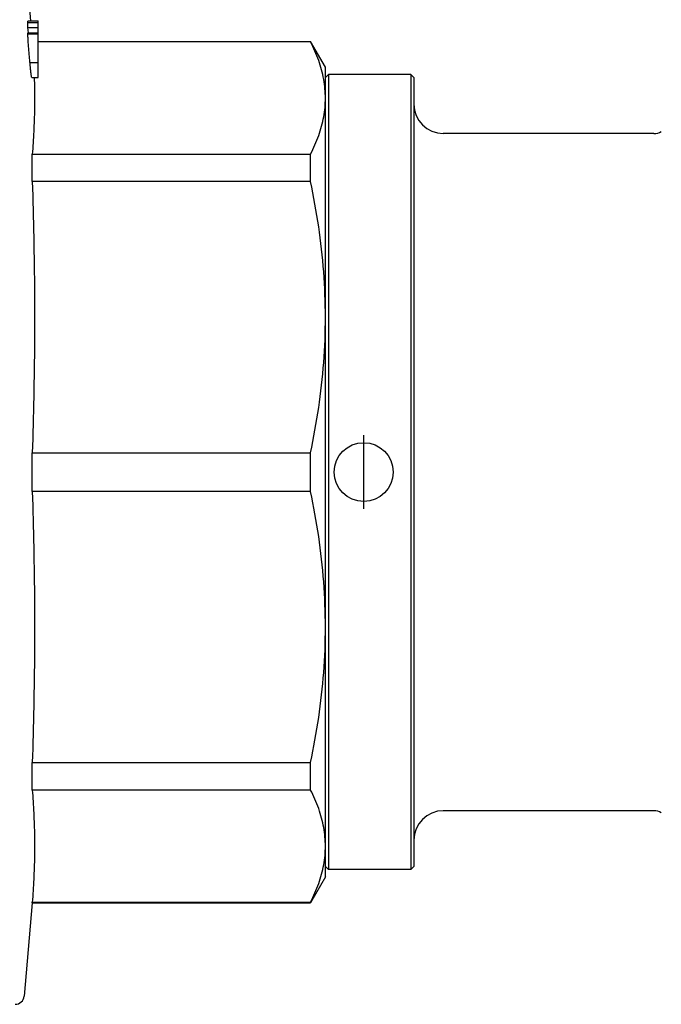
# Model space of a CAD drawing. Header units: millimetres. Extents: x 69 to 3753, y 6 to 390.
# Tile 5 of 11: x 373 to 417, y 147 to 214. Entities that reach past the tile are written whole.
import ezdxf

# ---------------------------------------------------------------- set-up
doc = ezdxf.new("R2010")
doc.units = ezdxf.units.MM
doc.layers.add('DETAIL', color=2, linetype='Continuous')
doc.layers.add('ORIGIN', color=6, linetype='Continuous')

msp = doc.modelspace()

# ---------------------------------------------------------------- linework, layer by layer
at = {"layer": 'DETAIL'}
for p, q in [((373.351, 218.719), (373.785, 213.761)), ((373.611, 213.654), (374.303, 213.654)), ((373.617, 213.761), (374.303, 213.761)), ((374.303, 213.654), (374.303, 213.761)), ((374.303, 213.315), (374.303, 213.654)), ((373.607, 212.879), (374.303, 212.879)), ((373.612, 213.315), (374.303, 213.315)), ((373.647, 212.949), (373.612, 213.315)), ((373.613, 212.949), (374.303, 212.949)), ((374.303, 212.949), (374.303, 213.315)), ((374.303, 212.879), (374.303, 212.949)), ((374.303, 210.95), (374.303, 212.879)), ((374.303, 212.366), (392.793, 212.366)), ((392.793, 212.337), (374.303, 212.337)), ((392.793, 212.337), (392.793, 212.366)), ((393.803, 210.616), (392.793, 212.366)), ((373.747, 210.95), (374.303, 210.95)), ((374.303, 209.923), (374.303, 210.95)), ((393.803, 208.523), (393.803, 210.616)), ((393.803, 209.916), (394.003, 210.116)), ((394.003, 210.116), (394.003, 156.116)), ((399.603, 210.116), (394.003, 210.116)), ((399.603, 210.116), (399.603, 156.116)), ((399.803, 209.916), (399.603, 210.116)), ((373.872, 209.923), (374.303, 209.923)), ((399.803, 209.916), (399.803, 156.316)), ((393.803, 193.64), (393.803, 208.523)), ((416.099, 206.116), (401.803, 206.116)), ((373.907, 204.709), (392.793, 204.709)), ((373.907, 203.799), (373.907, 204.709)), ((392.793, 202.847), (392.793, 204.709)), ((373.907, 202.847), (373.907, 203.799)), ((392.793, 202.847), (373.907, 202.847)), ((393.803, 172.593), (393.803, 193.64)), ((373.907, 184.433), (392.793, 184.433)), ((373.907, 181.8), (373.907, 184.433)), ((392.793, 181.8), (392.793, 184.433)), ((392.793, 181.8), (373.907, 181.8)), ((393.803, 157.71), (393.803, 172.593)), ((373.907, 163.386), (392.793, 163.386)), ((373.907, 161.523), (373.907, 163.386)), ((392.793, 161.523), (392.793, 163.386)), ((392.793, 161.523), (373.907, 161.523)), ((416.099, 160.116), (401.803, 160.116)), ((393.803, 155.616), (393.803, 157.71)), ((393.803, 156.316), (394.003, 156.116)), ((399.603, 156.116), (394.003, 156.116)), ((399.803, 156.316), (399.603, 156.116)), ((393.803, 155.616), (392.793, 153.866)), ((373.907, 153.866), (373.351, 147.514)), ((373.907, 153.896), (392.793, 153.896)), ((373.907, 153.866), (373.907, 153.896)), ((373.907, 153.866), (392.793, 153.866)), ((392.793, 153.866), (392.793, 153.896))]:
    msp.add_line(p, q, dxfattribs=at)
at = {"layer": 'DETAIL', "flags": 128}
for points in [[(373.611, 213.654), (373.611, 213.662), (373.611, 213.67), (373.611, 213.677), (373.611, 213.684), (373.611, 213.692), (373.611, 213.698), (373.611, 213.705), (373.611, 213.711), (373.611, 213.717), (373.611, 213.722), (373.612, 213.727), (373.612, 213.732), (373.612, 213.737), (373.612, 213.741), (373.613, 213.744), (373.613, 213.748), (373.613, 213.751), (373.614, 213.754), (373.614, 213.756), (373.615, 213.758), (373.615, 213.759), (373.616, 213.761), (373.616, 213.761), (373.617, 213.761)], [(373.607, 212.879), (373.607, 212.884), (373.607, 212.89), (373.607, 212.895), (373.607, 212.9), (373.607, 212.904), (373.608, 212.909), (373.608, 212.913), (373.608, 212.917), (373.608, 212.921), (373.608, 212.925), (373.609, 212.928), (373.609, 212.931), (373.609, 212.934), (373.609, 212.936), (373.61, 212.939), (373.61, 212.941), (373.61, 212.942), (373.611, 212.944), (373.611, 212.945), (373.612, 212.946), (373.612, 212.947), (373.613, 212.948), (373.613, 212.948), (373.613, 212.949)], [(373.747, 210.95), (373.739, 211.034), (373.731, 211.119), (373.723, 211.205), (373.715, 211.292), (373.707, 211.379), (373.7, 211.467), (373.692, 211.555), (373.684, 211.644), (373.677, 211.733), (373.669, 211.823), (373.662, 211.914), (373.655, 212.005), (373.648, 212.097), (373.642, 212.187), (373.635, 212.276), (373.63, 212.363), (373.624, 212.448), (373.62, 212.529), (373.615, 212.605), (373.612, 212.674), (373.61, 212.737), (373.608, 212.792), (373.607, 212.839), (373.607, 212.879)], [(393.803, 208.523), (393.801, 208.682), (393.796, 208.841), (393.786, 209), (393.773, 209.159), (393.757, 209.318), (393.737, 209.477), (393.713, 209.637), (393.686, 209.796), (393.656, 209.955), (393.621, 210.115), (393.584, 210.274), (393.543, 210.433), (393.498, 210.593), (393.45, 210.752), (393.399, 210.911), (393.344, 211.07), (393.287, 211.229), (393.225, 211.388), (393.161, 211.546), (393.093, 211.705), (393.023, 211.863), (392.949, 212.021), (392.872, 212.179), (392.793, 212.337)], [(373.872, 209.923), (373.869, 209.925), (373.866, 209.933), (373.862, 209.946), (373.858, 209.964), (373.854, 209.986), (373.85, 210.011), (373.845, 210.041), (373.84, 210.075), (373.835, 210.113), (373.829, 210.155), (373.824, 210.201), (373.818, 210.249), (373.813, 210.299), (373.807, 210.351), (373.801, 210.406), (373.795, 210.462), (373.789, 210.519), (373.783, 210.578), (373.777, 210.638), (373.771, 210.699), (373.765, 210.761), (373.759, 210.823), (373.753, 210.886), (373.747, 210.95)], [(374.038, 209.923), (374.043, 209.73), (374.048, 209.537), (374.052, 209.344), (374.055, 209.15), (374.057, 208.957), (374.058, 208.764), (374.059, 208.571), (374.059, 208.378), (374.058, 208.185), (374.056, 207.992), (374.054, 207.799), (374.051, 207.606), (374.046, 207.413), (374.041, 207.22), (374.035, 207.026), (374.029, 206.833), (374.021, 206.64), (374.013, 206.447), (374.004, 206.254), (373.995, 206.061), (373.984, 205.868), (373.973, 205.675), (373.961, 205.482), (373.949, 205.289), (373.935, 205.096), (373.921, 204.903), (373.907, 204.709)], [(392.793, 204.709), (392.872, 204.868), (392.949, 205.026), (393.023, 205.185), (393.094, 205.343), (393.161, 205.502), (393.225, 205.66), (393.286, 205.819), (393.344, 205.977), (393.399, 206.136), (393.45, 206.295), (393.498, 206.454), (393.543, 206.612), (393.584, 206.771), (393.621, 206.93), (393.656, 207.089), (393.686, 207.248), (393.714, 207.408), (393.737, 207.567), (393.757, 207.726), (393.774, 207.885), (393.786, 208.045), (393.796, 208.204), (393.801, 208.364), (393.803, 208.523)], [(373.907, 202.847), (373.921, 202.375), (373.936, 201.903), (373.949, 201.431), (373.962, 200.959), (373.974, 200.486), (373.985, 200.014), (373.995, 199.542), (374.005, 199.07), (374.014, 198.598), (374.022, 198.126), (374.029, 197.654), (374.036, 197.181), (374.041, 196.709), (374.046, 196.237), (374.05, 195.765), (374.054, 195.293), (374.056, 194.821), (374.058, 194.348), (374.059, 193.876), (374.059, 193.404), (374.058, 192.932), (374.057, 192.46), (374.054, 191.988), (374.051, 191.516), (374.047, 191.043), (374.042, 190.571), (374.036, 190.099), (374.03, 189.627), (374.022, 189.155), (374.014, 188.683), (374.005, 188.21), (373.996, 187.738), (373.985, 187.266), (373.974, 186.794), (373.962, 186.322), (373.949, 185.85), (373.936, 185.378), (373.921, 184.905), (373.907, 184.433)], [(393.803, 193.64), (393.801, 194.024), (393.796, 194.407), (393.786, 194.791), (393.773, 195.175), (393.757, 195.56), (393.737, 195.944), (393.713, 196.329), (393.686, 196.713), (393.656, 197.098), (393.621, 197.483), (393.584, 197.867), (393.543, 198.252), (393.498, 198.636), (393.45, 199.021), (393.399, 199.405), (393.344, 199.788), (393.287, 200.172), (393.225, 200.555), (393.161, 200.938), (393.093, 201.321), (393.023, 201.703), (392.949, 202.085), (392.872, 202.466), (392.793, 202.847)], [(392.793, 184.433), (392.872, 184.815), (392.949, 185.198), (393.023, 185.58), (393.094, 185.963), (393.161, 186.345), (393.225, 186.728), (393.286, 187.111), (393.344, 187.494), (393.399, 187.877), (393.45, 188.261), (393.498, 188.644), (393.543, 189.027), (393.584, 189.411), (393.621, 189.795), (393.656, 190.179), (393.686, 190.563), (393.714, 190.947), (393.737, 191.331), (393.757, 191.716), (393.774, 192.1), (393.786, 192.485), (393.796, 192.87), (393.801, 193.255), (393.803, 193.64)], [(373.907, 181.8), (373.921, 181.328), (373.936, 180.855), (373.949, 180.383), (373.962, 179.911), (373.974, 179.439), (373.985, 178.967), (373.995, 178.495), (374.005, 178.022), (374.014, 177.55), (374.022, 177.078), (374.029, 176.606), (374.036, 176.134), (374.041, 175.662), (374.046, 175.19), (374.05, 174.717), (374.054, 174.245), (374.056, 173.773), (374.058, 173.301), (374.059, 172.829), (374.059, 172.357), (374.058, 171.884), (374.057, 171.412), (374.054, 170.94), (374.051, 170.468), (374.047, 169.996), (374.042, 169.524), (374.036, 169.051), (374.03, 168.579), (374.022, 168.107), (374.014, 167.635), (374.005, 167.163), (373.996, 166.691), (373.985, 166.219), (373.974, 165.746), (373.962, 165.274), (373.949, 164.802), (373.936, 164.33), (373.921, 163.858), (373.907, 163.386)], [(393.803, 172.593), (393.801, 172.976), (393.796, 173.36), (393.786, 173.744), (393.773, 174.128), (393.757, 174.512), (393.737, 174.897), (393.713, 175.281), (393.686, 175.666), (393.656, 176.05), (393.621, 176.435), (393.584, 176.82), (393.543, 177.204), (393.498, 177.589), (393.45, 177.973), (393.399, 178.357), (393.344, 178.741), (393.287, 179.125), (393.225, 179.508), (393.161, 179.891), (393.093, 180.273), (393.023, 180.656), (392.949, 181.037), (392.872, 181.419), (392.793, 181.8)], [(392.793, 163.386), (392.872, 163.768), (392.949, 164.15), (393.023, 164.533), (393.094, 164.915), (393.161, 165.298), (393.225, 165.681), (393.286, 166.063), (393.344, 166.447), (393.399, 166.83), (393.45, 167.213), (393.498, 167.596), (393.543, 167.98), (393.584, 168.364), (393.621, 168.747), (393.656, 169.131), (393.686, 169.515), (393.714, 169.9), (393.737, 170.284), (393.757, 170.668), (393.774, 171.053), (393.786, 171.438), (393.796, 171.823), (393.801, 172.208), (393.803, 172.593)], [(373.907, 161.523), (373.921, 161.328), (373.936, 161.132), (373.949, 160.937), (373.962, 160.741), (373.974, 160.546), (373.985, 160.35), (373.995, 160.154), (374.005, 159.959), (374.014, 159.763), (374.022, 159.568), (374.029, 159.372), (374.036, 159.177), (374.041, 158.981), (374.046, 158.785), (374.05, 158.59), (374.054, 158.394), (374.056, 158.199), (374.058, 158.003), (374.059, 157.808), (374.059, 157.612), (374.058, 157.416), (374.057, 157.221), (374.054, 157.025), (374.051, 156.83), (374.047, 156.634), (374.042, 156.439), (374.036, 156.243), (374.03, 156.047), (374.022, 155.852), (374.014, 155.656), (374.005, 155.461), (373.996, 155.265), (373.985, 155.07), (373.974, 154.874), (373.962, 154.678), (373.949, 154.483), (373.936, 154.287), (373.921, 154.092), (373.907, 153.896)], [(393.803, 157.71), (393.801, 157.869), (393.796, 158.028), (393.786, 158.187), (393.773, 158.346), (393.757, 158.505), (393.737, 158.664), (393.713, 158.823), (393.686, 158.983), (393.656, 159.142), (393.621, 159.301), (393.584, 159.461), (393.543, 159.62), (393.498, 159.779), (393.45, 159.938), (393.399, 160.097), (393.344, 160.256), (393.287, 160.415), (393.225, 160.574), (393.161, 160.733), (393.093, 160.891), (393.023, 161.05), (392.949, 161.208), (392.872, 161.366), (392.793, 161.523)], [(392.793, 153.896), (392.872, 154.054), (392.949, 154.213), (393.023, 154.371), (393.094, 154.53), (393.161, 154.688), (393.225, 154.847), (393.286, 155.005), (393.344, 155.164), (393.399, 155.323), (393.45, 155.481), (393.498, 155.64), (393.543, 155.799), (393.584, 155.958), (393.621, 156.117), (393.656, 156.276), (393.686, 156.435), (393.714, 156.594), (393.737, 156.753), (393.757, 156.913), (393.774, 157.072), (393.786, 157.231), (393.796, 157.391), (393.801, 157.55), (393.803, 157.71)]]:
    msp.add_lwpolyline(points, dxfattribs=at)
at = {"layer": 'DETAIL'}
for centre, radius, start, end in [((401.803, 208.116), 2, 180, 270), ((416.099, 207.116), 1, 270, 300), ((401.803, 158.116), 2, 90, 180), ((416.099, 159.116), 1, 60, 90), ((372.753, 147.566), 0.6, 270, 355)]:
    msp.add_arc(centre, radius, start, end, dxfattribs=at)
msp.add_ellipse((0.641, 213.252), major_axis=(372.972, 0), ratio=0.382222, start_param=0.000436, end_param=0.00282, dxfattribs=at)
at = {"layer": 'ORIGIN'}
msp.add_line((396.403, 180.616), (396.403, 185.616), dxfattribs=at)
msp.add_circle((396.403, 183.116), 2, dxfattribs=at)

doc.saveas('drawing.dxf')
